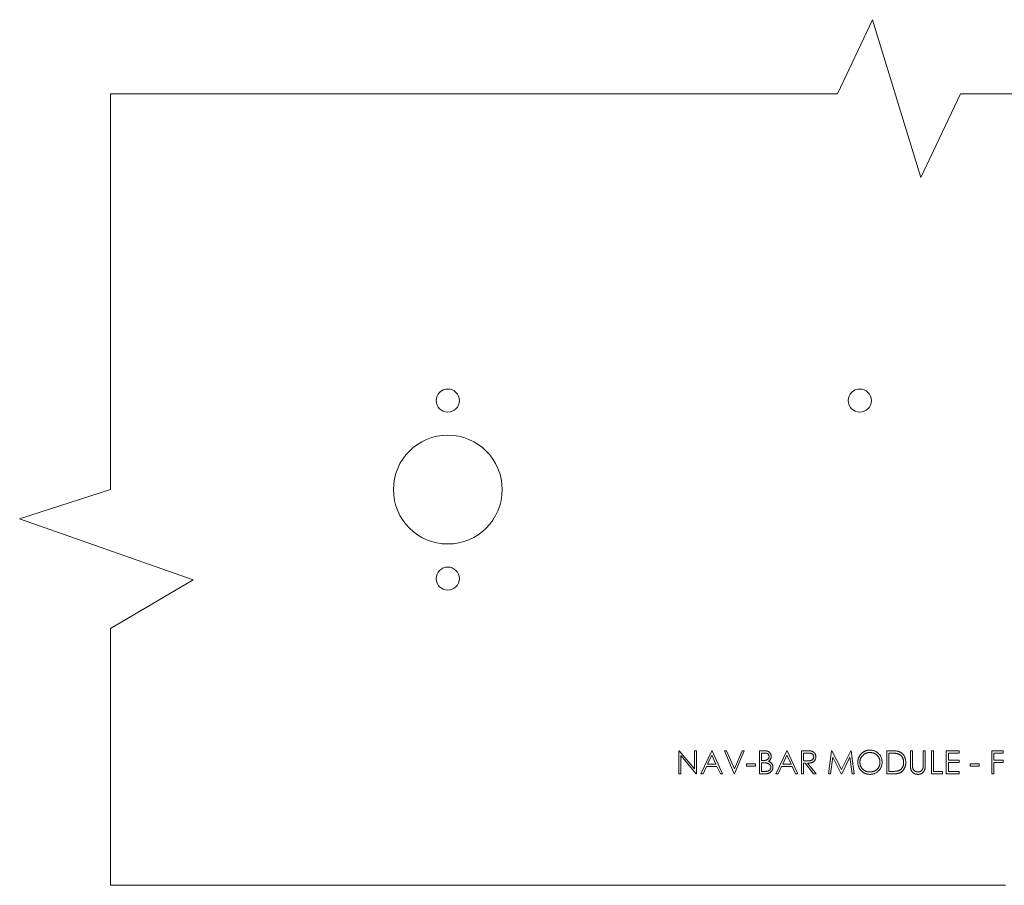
# Model space of a CAD drawing. Header units: millimetres. Extents: x -150 to 149, y -75 to 71.
# Tile 1 of 2: x -150 to 0, y -60 to 71. Entities that reach past the tile are written whole.
import ezdxf

# ---------------------------------------------------------------- set-up
doc = ezdxf.new("R2010")
doc.units = ezdxf.units.MM

msp = doc.modelspace()

# ---------------------------------------------------------------- linework, layer by layer
at = {"color": 7, "linetype": 'Continuous', "lineweight": 15}
for p, q in [((-25.49, 60), (-20.2, 71.25)), ((-20.2, 71.25), (-12.84, 47.3)), ((-135.78, 60), (-25.49, 60)), ((-135.78, 0), (-135.78, 60)), ((-12.84, 47.3), (-6.86, 60)), ((-6.86, 60), (135.78, 60)), ((-149.56, -4.46), (-135.78, 0)), ((-123.23, -13.69), (-149.56, -4.46)), ((-135.78, -21.04), (-123.23, -13.69)), ((-135.78, -60), (-135.78, -21.04)), ((-49.56, -43.09), (-49.56, -39.59)), ((-49.56, -39.59), (-49.49, -39.59)), ((-49.49, -39.59), (-47.18, -42.35)), ((-47.18, -42.35), (-47.18, -39.59)), ((-47.18, -39.59), (-46.87, -39.59)), ((-46.87, -39.59), (-46.87, -43.09)), ((-46.24, -43.09), (-44.58, -39.59)), ((-44.56, -40.27), (-45.19, -41.61)), ((-44.58, -39.59), (-44.53, -39.59)), ((-43.94, -41.61), (-44.56, -40.27)), ((-44.53, -39.59), (-42.92, -43.09)), ((-41.17, -43.09), (-42.65, -39.59)), ((-42.65, -39.59), (-42.31, -39.59)), ((-42.31, -39.59), (-41.14, -42.35)), ((-41.14, -42.35), (-39.98, -39.59)), ((-39.64, -39.59), (-41.12, -43.09)), ((-39.98, -39.59), (-39.64, -39.59)), ((-37.35, -39.59), (-36.67, -39.59)), ((-37.35, -43.09), (-37.35, -39.59)), ((-36.61, -39.95), (-37.04, -39.95)), ((-37.04, -39.95), (-37.04, -41.07)), ((-34.84, -43.09), (-33.18, -39.59)), ((-33.16, -40.27), (-33.8, -41.61)), ((-33.18, -39.59), (-33.14, -39.59)), ((-32.54, -41.61), (-33.16, -40.27)), ((-33.14, -39.59), (-31.52, -43.09)), ((-30.98, -43.09), (-30.98, -39.59)), ((-30.98, -39.59), (-30.28, -39.59)), ((-30.01, -39.95), (-30.67, -39.95)), ((-30.67, -39.95), (-30.67, -41.12)), ((-26.85, -43.09), (-26.39, -39.59)), ((-26.39, -39.59), (-26.35, -39.59)), ((-26.35, -39.59), (-24.9, -42.46)), ((-24.9, -42.46), (-23.46, -39.59)), ((-23.46, -39.59), (-23.41, -39.59)), ((-23.41, -39.59), (-22.95, -43.09)), ((-18.01, -39.59), (-17.31, -39.59)), ((-18.01, -43.09), (-18.01, -39.59)), ((-17.45, -39.95), (-17.7, -39.95)), ((-17.7, -39.95), (-17.7, -42.73)), ((-14.42, -41.71), (-14.42, -39.59)), ((-14.42, -39.59), (-14.11, -39.59)), ((-14.11, -39.59), (-14.11, -41.69)), ((-12.49, -41.69), (-12.49, -39.59)), ((-12.49, -39.59), (-12.18, -39.59)), ((-12.18, -39.59), (-12.18, -41.71)), ((-11.24, -39.59), (-10.92, -39.59)), ((-11.24, -43.09), (-11.24, -39.59)), ((-10.92, -39.59), (-10.92, -42.73)), ((-8.99, -43.09), (-8.99, -39.59)), ((-8.99, -39.59), (-7.02, -39.59)), ((-7.02, -39.95), (-8.68, -39.95)), ((-8.68, -39.95), (-8.68, -41.03)), ((-7.02, -39.59), (-7.02, -39.95)), ((-2.08, -39.59), (-0.38, -39.59)), ((-2.08, -43.09), (-2.08, -39.59)), ((-0.38, -39.95), (-1.77, -39.95)), ((-1.77, -39.95), (-1.77, -41.03)), ((-0.38, -39.59), (-0.38, -39.95)), ((-46.94, -43.09), (-49.24, -40.34)), ((-49.24, -40.34), (-49.24, -43.09)), ((-45.19, -41.61), (-43.94, -41.61)), ((-39.28, -41.57), (-37.94, -41.57)), ((-39.28, -41.93), (-39.28, -41.57)), ((-37.94, -41.57), (-37.94, -41.93)), ((-37.04, -41.07), (-36.83, -41.07)), ((-36.83, -41.43), (-37.04, -41.43)), ((-37.04, -41.43), (-37.04, -42.73)), ((-33.8, -41.61), (-32.54, -41.61)), ((-30.67, -41.12), (-30.03, -41.12)), ((-30.41, -41.48), (-30.67, -41.48)), ((-30.67, -41.48), (-30.67, -43.09)), ((-29.13, -43.09), (-30.41, -41.48)), ((-30.02, -41.48), (-28.74, -43.09)), ((-26.2, -40.57), (-26.54, -43.09)), ((-24.93, -43.09), (-26.2, -40.57)), ((-23.6, -40.57), (-24.86, -43.09)), ((-23.26, -43.09), (-23.6, -40.57)), ((-8.68, -41.03), (-7.02, -41.03)), ((-7.02, -41.39), (-8.68, -41.39)), ((-8.68, -41.39), (-8.68, -42.73)), ((-7.02, -41.03), (-7.02, -41.39)), ((-5.36, -41.93), (-5.36, -41.57)), ((-5.36, -41.57), (-4.01, -41.57)), ((-4.01, -41.57), (-4.01, -41.93)), ((-1.77, -41.03), (-0.38, -41.03)), ((-0.38, -41.39), (-1.77, -41.39)), ((-1.77, -41.39), (-1.77, -43.09)), ((-0.38, -41.03), (-0.38, -41.39)), ((-49.24, -43.09), (-49.56, -43.09)), ((-46.87, -43.09), (-46.94, -43.09)), ((-45.89, -43.09), (-46.24, -43.09)), ((-45.36, -41.97), (-45.89, -43.09)), ((-43.78, -41.97), (-45.36, -41.97)), ((-43.26, -43.09), (-43.78, -41.97)), ((-42.92, -43.09), (-43.26, -43.09)), ((-41.12, -43.09), (-41.17, -43.09)), ((-37.94, -41.93), (-39.28, -41.93)), ((-36.41, -43.09), (-37.35, -43.09)), ((-37.04, -42.73), (-36.59, -42.73)), ((-34.5, -43.09), (-34.84, -43.09)), ((-33.97, -41.97), (-34.5, -43.09)), ((-32.38, -41.97), (-33.97, -41.97)), ((-31.86, -43.09), (-32.38, -41.97)), ((-31.52, -43.09), (-31.86, -43.09)), ((-30.67, -43.09), (-30.98, -43.09)), ((-28.74, -43.09), (-29.13, -43.09)), ((-26.54, -43.09), (-26.85, -43.09)), ((-24.86, -43.09), (-24.93, -43.09)), ((-22.95, -43.09), (-23.26, -43.09)), ((-16.93, -43.09), (-18.01, -43.09)), ((-17.7, -42.73), (-17.3, -42.73)), ((-9.58, -43.09), (-11.24, -43.09)), ((-10.92, -42.73), (-9.58, -42.73)), ((-9.58, -42.73), (-9.58, -43.09)), ((-7.02, -43.09), (-8.99, -43.09)), ((-8.68, -42.73), (-7.02, -42.73)), ((-7.02, -42.73), (-7.02, -43.09)), ((-4.01, -41.93), (-5.36, -41.93)), ((-1.77, -43.09), (-2.08, -43.09)), ((0, -60), (-135.78, -60))]:
    msp.add_line(p, q, dxfattribs=at)
for centre, radius in [((-84.61, 13.5), 1.75), ((-22.11, 13.5), 1.75), ((-84.61, 0), 8.25), ((-84.61, -13.5), 1.75)]:
    msp.add_circle(centre, radius, dxfattribs=at)
for points, knots in [([(-36.67, -39.59), (-36.64, -39.59), (-36.57, -39.59), (-36.48, -39.6), (-36.39, -39.6), (-36.31, -39.62), (-36.23, -39.63), (-36.16, -39.65), (-36.1, -39.67), (-36.02, -39.7), (-35.93, -39.75), (-35.84, -39.82), (-35.75, -39.9), (-35.68, -40), (-35.63, -40.1), (-35.59, -40.22), (-35.56, -40.34), (-35.56, -40.42), (-35.56, -40.46)], [0, 0, 0, 0, 0.06258, 0.121296, 0.176641, 0.228314, 0.27673, 0.321834, 0.364044, 0.403129, 0.477724, 0.550538, 0.623257, 0.69783, 0.772992, 0.847315, 0.922836, 1, 1, 1, 1]), ([(-35.87, -40.47), (-35.87, -40.45), (-35.87, -40.41), (-35.88, -40.35), (-35.9, -40.3), (-35.92, -40.25), (-35.94, -40.2), (-35.97, -40.16), (-36.01, -40.12), (-36.05, -40.09), (-36.1, -40.05), (-36.15, -40.03), (-36.21, -40), (-36.28, -39.98), (-36.35, -39.97), (-36.43, -39.96), (-36.52, -39.95), (-36.58, -39.95), (-36.61, -39.95)], [0, 0, 0, 0, 0.056963, 0.11174, 0.164777, 0.215823, 0.26643, 0.31799, 0.369912, 0.423373, 0.479652, 0.53882, 0.602852, 0.671214, 0.744756, 0.823577, 0.908804, 1, 1, 1, 1]), ([(-30.28, -39.59), (-30.23, -39.59), (-30.14, -39.59), (-30.02, -39.59), (-29.9, -39.6), (-29.79, -39.6), (-29.7, -39.61), (-29.62, -39.62), (-29.55, -39.63), (-29.51, -39.64), (-29.49, -39.64)], [0, 0, 0, 0, 0.176258, 0.338434, 0.484822, 0.617158, 0.734698, 0.837385, 0.926372, 1, 1, 1, 1]), ([(-29.1, -40.53), (-29.1, -40.5), (-29.1, -40.44), (-29.12, -40.36), (-29.15, -40.28), (-29.2, -40.21), (-29.25, -40.15), (-29.31, -40.09), (-29.39, -40.04), (-29.45, -40.01), (-29.51, -40), (-29.56, -39.98), (-29.62, -39.97), (-29.69, -39.97), (-29.76, -39.96), (-29.84, -39.95), (-29.92, -39.95), (-29.98, -39.95), (-30.01, -39.95)], [0, 0, 0, 0, 0.068787, 0.136311, 0.203719, 0.273225, 0.342608, 0.411062, 0.479239, 0.549585, 0.587914, 0.630892, 0.679007, 0.732608, 0.791193, 0.85534, 0.925115, 1, 1, 1, 1]), ([(-29.49, -39.64), (-29.46, -39.65), (-29.41, -39.66), (-29.34, -39.69), (-29.27, -39.72), (-29.2, -39.75), (-29.14, -39.79), (-29.08, -39.84), (-29.03, -39.89), (-28.98, -39.95), (-28.93, -40.01), (-28.89, -40.07), (-28.86, -40.14), (-28.83, -40.21), (-28.81, -40.29), (-28.79, -40.36), (-28.78, -40.44), (-28.78, -40.5), (-28.78, -40.53)], [0, 0, 0, 0, 0.064205, 0.12704, 0.188709, 0.249085, 0.309868, 0.370231, 0.430629, 0.492277, 0.554095, 0.615218, 0.676315, 0.738476, 0.800796, 0.86521, 0.931654, 1, 1, 1, 1]), ([(-22.41, -41.36), (-22.41, -41.32), (-22.41, -41.23), (-22.4, -41.11), (-22.38, -40.99), (-22.35, -40.87), (-22.32, -40.75), (-22.27, -40.64), (-22.23, -40.53), (-22.17, -40.42), (-22.1, -40.32), (-22.04, -40.22), (-21.96, -40.12), (-21.88, -40.04), (-21.79, -39.96), (-21.7, -39.88), (-21.61, -39.81), (-21.5, -39.75), (-21.4, -39.69), (-21.29, -39.64), (-21.18, -39.6), (-21.07, -39.56), (-20.95, -39.54), (-20.83, -39.52), (-20.71, -39.5), (-20.63, -39.5), (-20.59, -39.5)], [0, 0, 0, 0, 0.043213, 0.085881, 0.128132, 0.170168, 0.211938, 0.253861, 0.29602, 0.338574, 0.38115, 0.422821, 0.464245, 0.505121, 0.54615, 0.587164, 0.628522, 0.670271, 0.71197, 0.753242, 0.794029, 0.83487, 0.875486, 0.916539, 0.958, 1, 1, 1, 1]), ([(-20.58, -39.86), (-20.61, -39.86), (-20.68, -39.86), (-20.78, -39.87), (-20.87, -39.89), (-20.97, -39.91), (-21.06, -39.94), (-21.16, -39.97), (-21.25, -40.01), (-21.34, -40.06), (-21.42, -40.11), (-21.51, -40.17), (-21.58, -40.23), (-21.66, -40.3), (-21.72, -40.36), (-21.79, -40.44), (-21.84, -40.52), (-21.9, -40.6), (-21.94, -40.69), (-21.99, -40.77), (-22.02, -40.87), (-22.05, -40.96), (-22.07, -41.05), (-22.08, -41.15), (-22.1, -41.25), (-22.1, -41.32), (-22.1, -41.36)], [0, 0, 0, 0, 0.042018, 0.083634, 0.124968, 0.166226, 0.20759, 0.249236, 0.291612, 0.334345, 0.37721, 0.419377, 0.46086, 0.501907, 0.542696, 0.583826, 0.624645, 0.666001, 0.70743, 0.748582, 0.789398, 0.830761, 0.872086, 0.914004, 0.956504, 1, 1, 1, 1]), ([(-20.59, -39.5), (-20.53, -39.5), (-20.4, -39.51), (-20.21, -39.53), (-20.04, -39.57), (-19.86, -39.63), (-19.7, -39.71), (-19.55, -39.8), (-19.4, -39.91), (-19.26, -40.03), (-19.14, -40.17), (-19.03, -40.31), (-18.94, -40.46), (-18.86, -40.62), (-18.8, -40.79), (-18.76, -40.97), (-18.74, -41.15), (-18.73, -41.28), (-18.73, -41.34)], [0, 0, 0, 0, 0.066564, 0.130738, 0.193341, 0.25499, 0.316108, 0.377251, 0.439385, 0.502966, 0.566515, 0.628264, 0.689118, 0.749367, 0.810186, 0.871621, 0.934875, 1, 1, 1, 1]), ([(-19.05, -41.34), (-19.05, -41.31), (-19.05, -41.24), (-19.06, -41.14), (-19.07, -41.04), (-19.09, -40.95), (-19.12, -40.86), (-19.16, -40.77), (-19.2, -40.68), (-19.24, -40.59), (-19.3, -40.51), (-19.35, -40.44), (-19.42, -40.36), (-19.49, -40.29), (-19.56, -40.23), (-19.64, -40.17), (-19.72, -40.11), (-19.81, -40.06), (-19.9, -40.01), (-19.99, -39.97), (-20.09, -39.94), (-20.18, -39.91), (-20.28, -39.89), (-20.38, -39.87), (-20.48, -39.86), (-20.54, -39.86), (-20.58, -39.86)], [0, 0, 0, 0, 0.042912, 0.085123, 0.126464, 0.16744, 0.20796, 0.24823, 0.288728, 0.329644, 0.370509, 0.411097, 0.451784, 0.492368, 0.533445, 0.575218, 0.617559, 0.660787, 0.704052, 0.746976, 0.789185, 0.831406, 0.873248, 0.915172, 0.957384, 1, 1, 1, 1]), ([(-16.38, -40.05), (-16.41, -40.04), (-16.47, -40.02), (-16.57, -40), (-16.69, -39.99), (-16.81, -39.97), (-16.95, -39.96), (-17.11, -39.96), (-17.28, -39.95), (-17.39, -39.95), (-17.45, -39.95)], [0, 0, 0, 0, 0.084319, 0.179285, 0.286583, 0.405111, 0.535593, 0.67819, 0.832976, 1, 1, 1, 1]), ([(-17.31, -39.59), (-17.25, -39.59), (-17.13, -39.59), (-16.95, -39.6), (-16.8, -39.61), (-16.65, -39.62), (-16.52, -39.64), (-16.4, -39.66), (-16.29, -39.69), (-16.23, -39.71), (-16.2, -39.72)], [0, 0, 0, 0, 0.16429, 0.317407, 0.458845, 0.588746, 0.707831, 0.81577, 0.91288, 1, 1, 1, 1]), ([(-15.46, -41.39), (-15.46, -41.34), (-15.46, -41.26), (-15.47, -41.15), (-15.49, -41.03), (-15.52, -40.92), (-15.55, -40.82), (-15.59, -40.72), (-15.64, -40.62), (-15.7, -40.53), (-15.76, -40.45), (-15.83, -40.37), (-15.91, -40.3), (-15.99, -40.23), (-16.08, -40.18), (-16.17, -40.13), (-16.27, -40.08), (-16.34, -40.06), (-16.38, -40.05)], [0, 0, 0, 0, 0.070142, 0.137795, 0.2032, 0.267139, 0.329981, 0.391589, 0.453055, 0.514083, 0.574741, 0.634599, 0.693842, 0.753474, 0.81315, 0.874096, 0.936015, 1, 1, 1, 1]), ([(-16.2, -39.72), (-16.16, -39.73), (-16.08, -39.76), (-15.96, -39.82), (-15.85, -39.89), (-15.75, -39.96), (-15.66, -40.04), (-15.57, -40.13), (-15.49, -40.23), (-15.42, -40.34), (-15.35, -40.45), (-15.3, -40.57), (-15.25, -40.69), (-15.21, -40.82), (-15.18, -40.95), (-15.16, -41.09), (-15.14, -41.24), (-15.14, -41.34), (-15.14, -41.39)], [0, 0, 0, 0, 0.061544, 0.121691, 0.181151, 0.240066, 0.298672, 0.357616, 0.417572, 0.478649, 0.540394, 0.60233, 0.665109, 0.728566, 0.793655, 0.860538, 0.929238, 1, 1, 1, 1]), ([(-36.83, -41.07), (-36.8, -41.07), (-36.74, -41.07), (-36.65, -41.07), (-36.57, -41.06), (-36.5, -41.06), (-36.43, -41.05), (-36.37, -41.03), (-36.31, -41.02), (-36.25, -41), (-36.18, -40.97), (-36.1, -40.92), (-36.03, -40.86), (-35.98, -40.79), (-35.93, -40.72), (-35.9, -40.64), (-35.88, -40.55), (-35.87, -40.49), (-35.87, -40.47)], [0, 0, 0, 0, 0.072287, 0.139672, 0.202794, 0.260548, 0.31367, 0.362209, 0.406168, 0.445993, 0.519271, 0.589743, 0.659231, 0.729199, 0.798038, 0.864843, 0.931378, 1, 1, 1, 1]), ([(-36.18, -41.47), (-36.19, -41.47), (-36.23, -41.46), (-36.29, -41.45), (-36.36, -41.45), (-36.44, -41.44), (-36.52, -41.44), (-36.62, -41.43), (-36.72, -41.43), (-36.79, -41.43), (-36.83, -41.43)], [0, 0, 0, 0, 0.079307, 0.171953, 0.277057, 0.395795, 0.526177, 0.671344, 0.829285, 1, 1, 1, 1]), ([(-35.6, -42.1), (-35.6, -42.08), (-35.6, -42.04), (-35.61, -41.99), (-35.62, -41.94), (-35.64, -41.89), (-35.66, -41.84), (-35.69, -41.79), (-35.72, -41.75), (-35.77, -41.69), (-35.84, -41.62), (-35.94, -41.56), (-36.05, -41.51), (-36.13, -41.48), (-36.18, -41.47)], [0, 0, 0, 0, 0.06028, 0.119587, 0.17748, 0.235349, 0.292717, 0.350786, 0.410005, 0.471218, 0.595299, 0.722615, 0.85671, 1, 1, 1, 1]), ([(-35.56, -40.46), (-35.56, -40.5), (-35.56, -40.57), (-35.58, -40.68), (-35.61, -40.79), (-35.66, -40.89), (-35.72, -40.98), (-35.79, -41.07), (-35.87, -41.14), (-35.93, -41.18), (-35.96, -41.2)], [0, 0, 0, 0, 0.1305445, 0.2565323, 0.3794942, 0.5025423, 0.6253061, 0.7475961, 0.8717903, 1, 1, 1, 1]), ([(-35.96, -41.2), (-35.92, -41.22), (-35.85, -41.25), (-35.74, -41.3), (-35.65, -41.36), (-35.57, -41.42), (-35.51, -41.48), (-35.45, -41.56), (-35.4, -41.63), (-35.36, -41.72), (-35.33, -41.81), (-35.31, -41.9), (-35.29, -42), (-35.29, -42.07), (-35.29, -42.1)], [0, 0, 0, 0, 0.106017, 0.202836, 0.290681, 0.37021, 0.445934, 0.521735, 0.5986, 0.676421, 0.755777, 0.835527, 0.916678, 1, 1, 1, 1]), ([(-30.03, -41.12), (-30, -41.12), (-29.94, -41.12), (-29.85, -41.12), (-29.78, -41.11), (-29.7, -41.11), (-29.64, -41.1), (-29.58, -41.09), (-29.52, -41.07), (-29.46, -41.05), (-29.39, -41.02), (-29.32, -40.97), (-29.25, -40.92), (-29.19, -40.85), (-29.15, -40.78), (-29.12, -40.7), (-29.1, -40.61), (-29.1, -40.56), (-29.1, -40.53)], [0, 0, 0, 0, 0.07165, 0.138878, 0.201133, 0.259059, 0.312176, 0.36059, 0.404983, 0.444989, 0.518418, 0.589383, 0.657995, 0.727586, 0.795841, 0.863197, 0.930409, 1, 1, 1, 1]), ([(-28.78, -40.53), (-28.78, -40.57), (-28.79, -40.67), (-28.81, -40.8), (-28.86, -40.92), (-28.92, -41.04), (-28.99, -41.14), (-29.09, -41.23), (-29.19, -41.3), (-29.29, -41.36), (-29.38, -41.39), (-29.46, -41.41), (-29.54, -41.43), (-29.62, -41.45), (-29.71, -41.46), (-29.81, -41.47), (-29.92, -41.48), (-29.99, -41.48), (-30.02, -41.48)], [0, 0, 0, 0, 0.078775, 0.153711, 0.226699, 0.299172, 0.371166, 0.442978, 0.516334, 0.592857, 0.63351, 0.676624, 0.722915, 0.771971, 0.823829, 0.879386, 0.937952, 1, 1, 1, 1]), ([(-20.57, -43.18), (-20.63, -43.18), (-20.75, -43.18), (-20.94, -43.15), (-21.11, -43.11), (-21.28, -43.05), (-21.44, -42.98), (-21.6, -42.88), (-21.74, -42.77), (-21.88, -42.65), (-22, -42.51), (-22.11, -42.37), (-22.2, -42.22), (-22.28, -42.06), (-22.34, -41.89), (-22.38, -41.72), (-22.41, -41.54), (-22.41, -41.42), (-22.41, -41.36)], [0, 0, 0, 0, 0.0658229, 0.1297545, 0.1920838, 0.2534751, 0.314589, 0.3760953, 0.4388449, 0.5030903, 0.56732, 0.6296819, 0.6909805, 0.7514363, 0.8119927, 0.8731418, 0.9356315, 1, 1, 1, 1]), ([(-22.1, -41.36), (-22.1, -41.41), (-22.09, -41.51), (-22.07, -41.65), (-22.04, -41.79), (-21.99, -41.93), (-21.92, -42.05), (-21.85, -42.18), (-21.76, -42.29), (-21.65, -42.4), (-21.54, -42.5), (-21.42, -42.59), (-21.29, -42.66), (-21.16, -42.72), (-21.02, -42.77), (-20.88, -42.8), (-20.73, -42.82), (-20.63, -42.82), (-20.58, -42.82)], [0, 0, 0, 0, 0.064501, 0.126894, 0.187739, 0.24842, 0.308586, 0.36958, 0.431822, 0.496172, 0.560657, 0.623491, 0.685245, 0.746643, 0.808335, 0.870491, 0.93432, 1, 1, 1, 1]), ([(-20.58, -42.82), (-20.54, -42.82), (-20.47, -42.82), (-20.37, -42.81), (-20.27, -42.8), (-20.17, -42.77), (-20.08, -42.75), (-19.98, -42.71), (-19.89, -42.67), (-19.8, -42.63), (-19.72, -42.58), (-19.63, -42.52), (-19.56, -42.46), (-19.48, -42.4), (-19.42, -42.33), (-19.35, -42.25), (-19.3, -42.18), (-19.24, -42.09), (-19.2, -42.01), (-19.16, -41.92), (-19.12, -41.83), (-19.09, -41.74), (-19.07, -41.64), (-19.06, -41.54), (-19.05, -41.44), (-19.05, -41.37), (-19.05, -41.34)], [0, 0, 0, 0, 0.04364, 0.086551, 0.129198, 0.171463, 0.21345, 0.255405, 0.297515, 0.340093, 0.382506, 0.423874, 0.46485, 0.505557, 0.546205, 0.586587, 0.627265, 0.668477, 0.709503, 0.750389, 0.791063, 0.832001, 0.873116, 0.914597, 0.956949, 1, 1, 1, 1]), ([(-18.73, -41.34), (-18.73, -41.4), (-18.74, -41.53), (-18.76, -41.71), (-18.8, -41.88), (-18.86, -42.05), (-18.94, -42.21), (-19.03, -42.37), (-19.14, -42.51), (-19.26, -42.65), (-19.4, -42.77), (-19.54, -42.88), (-19.7, -42.97), (-19.86, -43.05), (-20.02, -43.11), (-20.2, -43.15), (-20.38, -43.18), (-20.5, -43.18), (-20.57, -43.18)], [0, 0, 0, 0, 0.06523, 0.128576, 0.190331, 0.251392, 0.312186, 0.373591, 0.436092, 0.500231, 0.564355, 0.626953, 0.688358, 0.749255, 0.810088, 0.871664, 0.93477, 1, 1, 1, 1]), ([(-15.14, -41.39), (-15.14, -41.43), (-15.14, -41.51), (-15.15, -41.64), (-15.17, -41.76), (-15.2, -41.88), (-15.23, -41.99), (-15.26, -42.1), (-15.31, -42.21), (-15.36, -42.31), (-15.42, -42.41), (-15.48, -42.5), (-15.55, -42.58), (-15.62, -42.66), (-15.69, -42.73), (-15.77, -42.79), (-15.85, -42.85), (-15.94, -42.9), (-16.03, -42.95), (-16.13, -42.99), (-16.24, -43.02), (-16.36, -43.05), (-16.49, -43.07), (-16.63, -43.08), (-16.78, -43.09), (-16.88, -43.09), (-16.93, -43.09)], [0, 0, 0, 0, 0.046079, 0.090803, 0.13429, 0.177018, 0.218814, 0.260153, 0.300987, 0.341519, 0.381487, 0.420162, 0.457767, 0.494781, 0.531056, 0.566986, 0.60256, 0.638046, 0.674795, 0.713408, 0.754451, 0.797823, 0.843995, 0.893076, 0.944965, 1, 1, 1, 1]), ([(-16.3, -42.64), (-16.27, -42.63), (-16.2, -42.61), (-16.11, -42.57), (-16.03, -42.52), (-15.95, -42.47), (-15.87, -42.41), (-15.8, -42.34), (-15.74, -42.27), (-15.68, -42.19), (-15.63, -42.11), (-15.58, -42.02), (-15.54, -41.92), (-15.51, -41.82), (-15.49, -41.72), (-15.47, -41.61), (-15.46, -41.5), (-15.46, -41.42), (-15.46, -41.39)], [0, 0, 0, 0, 0.062401, 0.123312, 0.183086, 0.241732, 0.30085, 0.359939, 0.419128, 0.479764, 0.540705, 0.602145, 0.664524, 0.727853, 0.79251, 0.859273, 0.92848, 1, 1, 1, 1]), ([(-14.36, -42.44), (-14.37, -42.42), (-14.38, -42.38), (-14.39, -42.32), (-14.4, -42.24), (-14.41, -42.15), (-14.41, -42.06), (-14.42, -41.95), (-14.42, -41.83), (-14.42, -41.75), (-14.42, -41.71)], [0, 0, 0, 0, 0.07813, 0.169465, 0.274335, 0.39211, 0.523687, 0.668365, 0.827132, 1, 1, 1, 1]), ([(-14.11, -41.69), (-14.11, -41.72), (-14.11, -41.78), (-14.11, -41.86), (-14.11, -41.93), (-14.11, -41.99), (-14.1, -42.04), (-14.1, -42.09), (-14.1, -42.12), (-14.1, -42.15), (-14.1, -42.15)], [0, 0, 0, 0, 0.191079, 0.362605, 0.516099, 0.650038, 0.765977, 0.862374, 0.940842, 1, 1, 1, 1]), ([(-12.18, -41.71), (-12.18, -41.74), (-12.18, -41.82), (-12.19, -41.93), (-12.19, -42.03), (-12.2, -42.13), (-12.21, -42.22), (-12.23, -42.31), (-12.25, -42.39), (-12.27, -42.46), (-12.29, -42.54), (-12.32, -42.6), (-12.36, -42.67), (-12.4, -42.74), (-12.45, -42.8), (-12.5, -42.86), (-12.56, -42.91), (-12.62, -42.97), (-12.69, -43.02), (-12.76, -43.06), (-12.84, -43.1), (-12.92, -43.13), (-13, -43.15), (-13.09, -43.17), (-13.18, -43.18), (-13.24, -43.18), (-13.27, -43.18)], [0, 0, 0, 0, 0.054854, 0.10705, 0.156966, 0.203976, 0.248427, 0.290473, 0.330074, 0.367468, 0.403866, 0.439878, 0.476321, 0.512815, 0.550033, 0.588178, 0.627203, 0.667534, 0.708184, 0.748638, 0.78867, 0.829475, 0.870382, 0.912221, 0.95555, 1, 1, 1, 1]), ([(-12.53, -42.23), (-12.53, -42.22), (-12.52, -42.19), (-12.51, -42.15), (-12.51, -42.09), (-12.5, -42.03), (-12.5, -41.96), (-12.5, -41.87), (-12.49, -41.78), (-12.49, -41.72), (-12.49, -41.69)], [0, 0, 0, 0, 0.069835, 0.155621, 0.257802, 0.373811, 0.506402, 0.655564, 0.820079, 1, 1, 1, 1]), ([(-36.59, -42.73), (-36.56, -42.73), (-36.5, -42.73), (-36.41, -42.73), (-36.33, -42.72), (-36.25, -42.72), (-36.18, -42.7), (-36.12, -42.69), (-36.06, -42.68), (-36, -42.66), (-35.92, -42.62), (-35.84, -42.57), (-35.77, -42.51), (-35.71, -42.43), (-35.66, -42.36), (-35.63, -42.27), (-35.61, -42.19), (-35.6, -42.13), (-35.6, -42.1)], [0, 0, 0, 0, 0.07251, 0.139754, 0.201855, 0.259306, 0.312296, 0.360767, 0.404676, 0.443838, 0.516989, 0.587739, 0.658585, 0.729596, 0.799493, 0.866622, 0.933109, 1, 1, 1, 1]), ([(-35.29, -42.1), (-35.29, -42.13), (-35.29, -42.2), (-35.31, -42.3), (-35.33, -42.39), (-35.36, -42.48), (-35.41, -42.57), (-35.46, -42.65), (-35.52, -42.73), (-35.59, -42.8), (-35.67, -42.87), (-35.76, -42.93), (-35.85, -42.98), (-35.95, -43.02), (-36.05, -43.05), (-36.17, -43.08), (-36.28, -43.09), (-36.37, -43.09), (-36.41, -43.09)], [0, 0, 0, 0, 0.061158, 0.120329, 0.178173, 0.235225, 0.29267, 0.350594, 0.409862, 0.471122, 0.533433, 0.595171, 0.657515, 0.721307, 0.786832, 0.854692, 0.925481, 1, 1, 1, 1]), ([(-17.3, -42.73), (-17.24, -42.73), (-17.13, -42.73), (-16.97, -42.73), (-16.82, -42.72), (-16.69, -42.71), (-16.57, -42.7), (-16.47, -42.68), (-16.38, -42.67), (-16.32, -42.65), (-16.3, -42.64)], [0, 0, 0, 0, 0.171901, 0.330628, 0.475549, 0.606746, 0.725024, 0.829742, 0.921323, 1, 1, 1, 1]), ([(-13.27, -43.18), (-13.3, -43.18), (-13.37, -43.18), (-13.46, -43.17), (-13.56, -43.15), (-13.65, -43.13), (-13.73, -43.1), (-13.82, -43.07), (-13.9, -43.03), (-13.97, -42.98), (-14.04, -42.93), (-14.1, -42.87), (-14.16, -42.81), (-14.21, -42.75), (-14.26, -42.68), (-14.3, -42.6), (-14.33, -42.52), (-14.35, -42.47), (-14.36, -42.44)], [0, 0, 0, 0, 0.071184, 0.139662, 0.206344, 0.271408, 0.335461, 0.39832, 0.460631, 0.523264, 0.585019, 0.645206, 0.704252, 0.762968, 0.821064, 0.880088, 0.939381, 1, 1, 1, 1]), ([(-14.1, -42.15), (-14.09, -42.19), (-14.08, -42.25), (-14.05, -42.34), (-14.02, -42.42), (-13.98, -42.5), (-13.92, -42.57), (-13.85, -42.63), (-13.77, -42.68), (-13.68, -42.73), (-13.58, -42.77), (-13.49, -42.8), (-13.39, -42.82), (-13.32, -42.82), (-13.29, -42.82)], [0, 0, 0, 0, 0.08691, 0.167776, 0.244998, 0.318483, 0.392701, 0.470025, 0.554204, 0.644349, 0.736882, 0.826173, 0.913681, 1, 1, 1, 1]), ([(-13.29, -42.82), (-13.26, -42.82), (-13.2, -42.82), (-13.12, -42.81), (-13.03, -42.78), (-12.95, -42.75), (-12.88, -42.71), (-12.81, -42.66), (-12.74, -42.61), (-12.68, -42.55), (-12.63, -42.48), (-12.59, -42.4), (-12.56, -42.32), (-12.54, -42.26), (-12.53, -42.23)], [0, 0, 0, 0, 0.082879, 0.165279, 0.247726, 0.331729, 0.415153, 0.496228, 0.577515, 0.658134, 0.739662, 0.823195, 0.909489, 1, 1, 1, 1])]:
    msp.add_open_spline(points, degree=3, knots=knots, dxfattribs=at)

doc.saveas('drawing.dxf')
